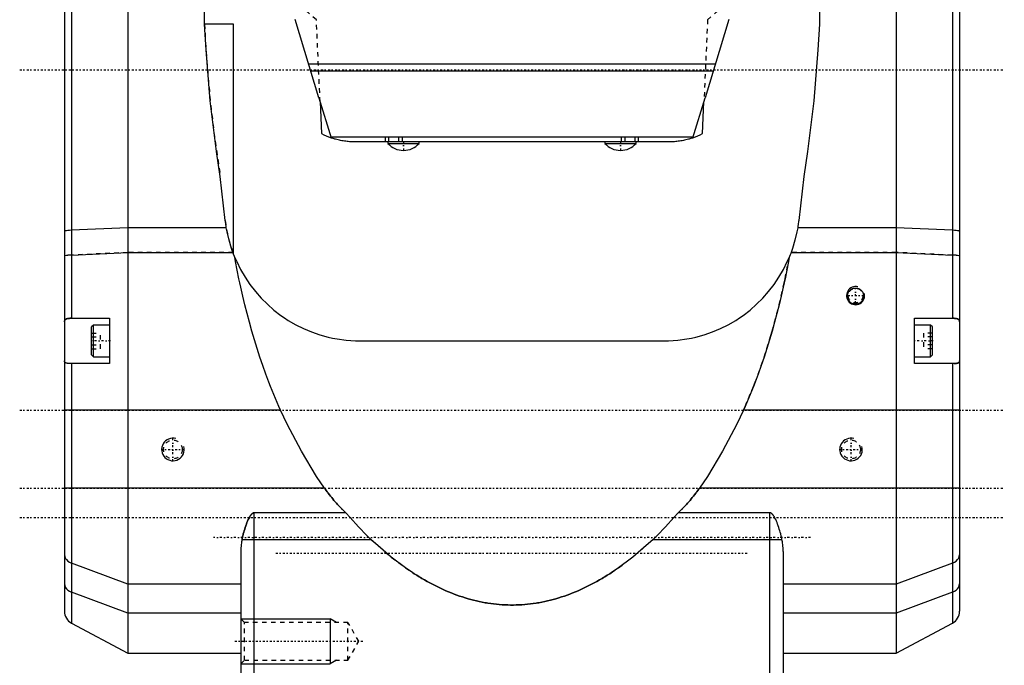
# Model space of a CAD drawing. Extents: x -109 to 109, y -1 to 737.
# Tile 5 of 10: x -109 to 109, y 378 to 521. Entities that reach past the tile are written whole.
import ezdxf

# ---------------------------------------------------------------- set-up
doc = ezdxf.new("R2010")
doc.units = 0
doc.linetypes.add('CENTER', pattern=[1.5, 0.45, -0.5, 0.05, -0.5])
doc.linetypes.add('DASHED', pattern=[2, 1, -1])
for name, color, linetype in [('AM_0', 7, 'CONTINUOUS'), ('AM_10', 7, 'CONTINUOUS'), ('AM_3', 7, 'DASHED'), ('AM_7', 7, 'CENTER')]:
    doc.layers.add(name, color=color, linetype=linetype)

msp = doc.modelspace()

# ---------------------------------------------------------------- linework, layer by layer
at = {"layer": 'AM_0', "color": 7, "linetype": 'CONTINUOUS'}
for p, q in [((-85, 619), (-85, 381)), ((-68, 520), (-68, 619)), ((68, 619), (68, 520)), ((85, 619), (85, 381)), ((-99, 600), (-99, 390.25)), ((99, 600), (99, 390.25)), ((-97.41, 565), (-97.41, 455)), ((97.41, 565), (97.41, 455)), ((-42.72, 503.75), (-48, 521)), ((48, 521), (42.72, 503.75)), ((-61.58, 520), (-68, 520)), ((-61.58, 469.13), (-61.58, 520)), ((-45.01, 511.24), (45.01, 511.24)), ((-44.54, 509.71), (44.54, 509.71)), ((-42.72, 503.73), (-42.72, 503.75)), ((-42.72, 503.73), (-40.01, 494.86)), ((40.01, 494.86), (42.72, 503.73)), ((42.72, 503.75), (42.72, 503.73)), ((-42.45, 502.85), (-42.13, 495.8)), ((42.13, 495.8), (42.45, 502.85)), ((-40.09, 495.12), (40.09, 495.12)), ((35, 494), (-35, 494)), ((-27.45, 494), (-27.45, 493.66)), ((-27.45, 493.66), (-20.55, 493.66)), ((-20.55, 493.66), (-20.55, 494)), ((20.55, 494), (20.55, 493.66)), ((20.55, 493.66), (27.45, 493.66)), ((27.45, 493.66), (27.45, 494)), ((-63.43, 476.63), (-64.52, 486.32)), ((64.52, 486.32), (63.43, 476.63)), ((-85, 475.02), (-97.41, 474.44)), ((-63.2, 475.02), (-85, 475.02)), ((85, 475.02), (63.2, 475.02)), ((97.41, 474.44), (85, 475.02)), ((-97.41, 468.96), (-85, 469.54)), ((-85, 469.54), (-61.74, 469.54)), ((61.74, 469.54), (85, 469.54)), ((85, 469.54), (97.41, 468.96)), ((-97.41, 455), (-89, 455)), ((-92.6, 453.5), (-93, 453.1)), ((-93, 446.9), (-93, 453.1)), ((-89, 453.5), (-92.6, 453.5)), ((-92.6, 446.5), (-92.6, 453.5)), ((-89, 455), (-89, 445)), ((89, 455), (97.41, 455)), ((89, 445), (89, 455)), ((92.6, 453.5), (89, 453.5)), ((93, 453.1), (92.6, 453.5)), ((92.6, 446.5), (92.6, 453.5)), ((93, 446.9), (93, 453.1)), ((-33.62, 450), (33.62, 450)), ((-93, 446.9), (-92.6, 446.5)), ((-92.6, 446.5), (-89, 446.5)), ((89, 446.5), (92.6, 446.5)), ((92.6, 446.5), (93, 446.9)), ((-89, 445), (-97.82, 445)), ((-97.41, 445), (-97.41, 387.6)), ((97.82, 445), (89, 445)), ((97.41, 445), (97.41, 387.6)), ((-51.19, 434.68), (-99, 434.68)), ((99, 434.68), (51.19, 434.68)), ((-41.45, 417.43), (-99, 417.43)), ((99, 417.43), (41.45, 417.43)), ((-57, 303.74), (-57, 412)), ((-36.74, 412), (-57, 412)), ((57, 412), (36.74, 412)), ((57, 303.74), (57, 412)), ((-31.12, 406.06), (-59.72, 406.06)), ((59.72, 406.06), (31.12, 406.06)), ((-60, 403.42), (-60, 304.08)), ((60, 403.42), (60, 304.08)), ((-85, 396.21), (-97.41, 400.88)), ((97.41, 400.88), (85, 396.21)), ((-85, 389.79), (-97.41, 394.45)), ((-60, 396.21), (-85, 396.21)), ((85, 396.21), (60, 396.21)), ((97.41, 394.45), (85, 389.79)), ((-60, 389.79), (-85, 389.79)), ((85, 389.79), (60, 389.79)), ((-97.41, 387.6), (-85, 381)), ((85, 381), (97.41, 387.6)), ((-85, 381), (-60, 381)), ((60, 381), (85, 381))]:
    msp.add_line(p, q, dxfattribs=at)
for points in [[(-97.41, 474.44), (-97.86, 474.42), (-98.25, 474.38), (-98.57, 474.35), (-98.81, 474.3), (-98.95, 474.26), (-99, 474.21)], [(99, 474.21), (98.95, 474.26), (98.81, 474.3), (98.57, 474.35), (98.25, 474.38), (97.86, 474.42), (97.41, 474.44)], [(-97.41, 468.96), (-97.86, 468.94), (-98.25, 468.91), (-98.57, 468.87), (-98.81, 468.83), (-98.95, 468.78), (-99, 468.73)], [(99, 468.73), (98.95, 468.78), (98.81, 468.83), (98.57, 468.87), (98.25, 468.91), (97.86, 468.94), (97.41, 468.96)], [(-99, 402.75), (-98.95, 402.37), (-98.81, 402), (-98.57, 401.66), (-98.25, 401.35), (-97.86, 401.09), (-97.41, 400.88)], [(97.41, 400.88), (97.86, 401.09), (98.25, 401.35), (98.57, 401.66), (98.81, 402), (98.95, 402.37), (99, 402.75)], [(-99, 396.33), (-98.95, 395.94), (-98.81, 395.58), (-98.57, 395.23), (-98.25, 394.92), (-97.86, 394.66), (-97.41, 394.45)], [(97.41, 394.45), (97.86, 394.66), (98.25, 394.92), (98.57, 395.23), (98.81, 395.58), (98.95, 395.94), (99, 396.33)]]:
    msp.add_lwpolyline(points, dxfattribs=at)
for points in [[(-64.52, 486.32, 0), (-65.35, 491.84, 0), (-66.73, 503.03, 0), (-67.68, 514.34, 0), (-68, 520, 0)], [(68, 520, 0), (67.68, 514.34, 0), (66.73, 503.03, 0), (65.35, 491.84, 0), (64.52, 486.32, 0)], [(-35, 494, 0), (-35.13, 494, 0), (-35.4, 494.01, 0), (-35.67, 494.02, 0), (-35.8, 494.02, 0), (-35.94, 494.03, 0), (-36.22, 494.05, 0), (-36.49, 494.07, 0), (-36.77, 494.11, 0), (-37.05, 494.14, 0), (-37.33, 494.18, 0), (-37.47, 494.21, 0), (-37.62, 494.23, 0), (-37.9, 494.28, 0), (-38.18, 494.34, 0), (-38.46, 494.41, 0), (-38.75, 494.48, 0), (-39.03, 494.55, 0), (-39.17, 494.59, 0), (-39.31, 494.63, 0), (-39.59, 494.72, 0), (-39.87, 494.81, 0), (-40.01, 494.86, 0)], [(40.01, 494.86, 0), (39.87, 494.81, 0), (39.59, 494.72, 0), (39.31, 494.63, 0), (39.17, 494.59, 0), (39.03, 494.55, 0), (38.75, 494.48, 0), (38.46, 494.41, 0), (38.18, 494.34, 0), (37.9, 494.28, 0), (37.62, 494.23, 0), (37.47, 494.21, 0), (37.33, 494.18, 0), (37.05, 494.14, 0), (36.77, 494.11, 0), (36.49, 494.07, 0), (36.22, 494.05, 0), (35.94, 494.03, 0), (35.8, 494.02, 0), (35.67, 494.02, 0), (35.4, 494.01, 0), (35.13, 494, 0), (35, 494, 0)], [(-63.2, 475.02, 0), (-63.25, 475.28, 0), (-63.33, 475.82, 0), (-63.4, 476.36, 0), (-63.43, 476.63, 0)], [(-61.74, 469.54, 0), (-62.05, 470.43, 0), (-62.6, 472.24, 0), (-63.03, 474.09, 0), (-63.2, 475.02, 0)], [(63.2, 475.02, 0), (63.03, 474.09, 0), (62.6, 472.24, 0), (62.05, 470.43, 0), (61.74, 469.54, 0)], [(63.43, 476.63, 0), (63.4, 476.36, 0), (63.33, 475.82, 0), (63.25, 475.28, 0), (63.2, 475.02, 0)], [(-61.3, 468.43, 0), (-61.38, 468.62, 0), (-61.52, 468.99, 0), (-61.67, 469.35, 0), (-61.74, 469.54, 0)], [(-51.19, 434.68, 0), (-51.58, 435.53, 0), (-52.33, 437.27, 0), (-53.06, 439.04, 0), (-53.42, 439.94, 0), (-53.78, 440.84, 0), (-54.47, 442.68, 0), (-55.14, 444.54, 0), (-55.78, 446.43, 0), (-56.4, 448.33, 0), (-56.99, 450.25, 0), (-57.28, 451.21, 0), (-57.56, 452.18, 0), (-58.1, 454.11, 0), (-58.61, 456.05, 0), (-59.09, 457.99, 0), (-59.55, 459.92, 0), (-59.99, 461.84, 0), (-60.19, 462.8, 0), (-60.39, 463.75, 0), (-60.78, 465.64, 0), (-61.13, 467.51, 0), (-61.3, 468.43, 0)], [(-61.3, 468.43, 0), (-60.9, 467.52, 0), (-60.02, 465.76, 0), (-59.04, 464.07, 0), (-58.51, 463.26, 0), (-57.96, 462.46, 0), (-56.77, 460.92, 0), (-55.49, 459.46, 0), (-54.11, 458.09, 0), (-52.65, 456.8, 0), (-51.1, 455.62, 0), (-50.3, 455.07, 0), (-49.49, 454.54, 0), (-47.81, 453.57, 0), (-46.09, 452.71, 0), (-44.33, 451.98, 0), (-42.53, 451.35, 0), (-40.65, 450.84, 0), (-39.69, 450.62, 0), (-38.7, 450.43, 0), (-36.7, 450.16, 0), (-34.65, 450.02, 0), (-33.62, 450, 0)], [(33.62, 450, 0), (34.65, 450.02, 0), (36.7, 450.16, 0), (38.7, 450.43, 0), (39.69, 450.62, 0), (40.65, 450.84, 0), (42.53, 451.35, 0), (44.33, 451.98, 0), (46.09, 452.71, 0), (47.81, 453.57, 0), (49.49, 454.54, 0), (50.3, 455.07, 0), (51.1, 455.62, 0), (52.65, 456.8, 0), (54.11, 458.09, 0), (55.49, 459.46, 0), (56.77, 460.92, 0), (57.96, 462.46, 0), (58.51, 463.26, 0), (59.04, 464.07, 0), (60.02, 465.76, 0), (60.9, 467.52, 0), (61.3, 468.43, 0)], [(61.3, 468.43, 0), (61.13, 467.51, 0), (60.78, 465.64, 0), (60.39, 463.75, 0), (60.19, 462.8, 0), (59.99, 461.84, 0), (59.55, 459.92, 0), (59.09, 457.99, 0), (58.61, 456.05, 0), (58.1, 454.11, 0), (57.56, 452.18, 0), (57.28, 451.21, 0), (56.99, 450.25, 0), (56.4, 448.33, 0), (55.78, 446.43, 0), (55.14, 444.54, 0), (54.47, 442.68, 0), (53.78, 440.84, 0), (53.42, 439.94, 0), (53.06, 439.04, 0), (52.33, 437.27, 0), (51.58, 435.53, 0), (51.19, 434.68, 0)], [(61.74, 469.54, 0), (61.67, 469.35, 0), (61.52, 468.99, 0), (61.38, 468.62, 0), (61.3, 468.43, 0)], [(76, 458.09, 0), (75.95, 458.09, 0), (75.85, 458.09, 0), (75.74, 458.11, 0), (75.69, 458.11, 0), (75.64, 458.12, 0), (75.54, 458.15, 0), (75.44, 458.18, 0), (75.34, 458.21, 0), (75.24, 458.26, 0), (75.15, 458.3, 0), (75.1, 458.33, 0), (75.05, 458.36, 0), (74.97, 458.41, 0), (74.88, 458.48, 0), (74.8, 458.54, 0), (74.73, 458.61, 0), (74.66, 458.69, 0), (74.63, 458.73, 0), (74.59, 458.77, 0), (74.53, 458.85, 0), (74.47, 458.93, 0), (74.45, 458.98, 0), (74.42, 459.03, 0), (74.37, 459.12, 0), (74.33, 459.22, 0), (74.31, 459.27, 0), (74.29, 459.32, 0), (74.26, 459.42, 0), (74.24, 459.52, 0), (74.22, 459.63, 0), (74.21, 459.73, 0), (74.2, 459.83, 0), (74.2, 459.88, 0), (74.2, 459.94, 0), (74.21, 460.04, 0), (74.22, 460.14, 0), (74.24, 460.24, 0), (74.26, 460.34, 0), (74.29, 460.44, 0), (74.31, 460.49, 0), (74.33, 460.54, 0), (74.37, 460.64, 0), (74.42, 460.74, 0), (74.47, 460.83, 0), (74.53, 460.92, 0), (74.59, 461, 0), (74.62, 461.04, 0), (74.66, 461.08, 0), (74.73, 461.16, 0), (74.8, 461.23, 0), (74.88, 461.29, 0), (74.96, 461.35, 0), (75.05, 461.41, 0), (75.09, 461.44, 0), (75.14, 461.47, 0), (75.24, 461.51, 0), (75.33, 461.56, 0), (75.43, 461.59, 0), (75.54, 461.62, 0), (75.64, 461.65, 0), (75.69, 461.66, 0), (75.74, 461.67, 0), (75.85, 461.68, 0), (75.95, 461.68, 0), (76, 461.68, 0), (76.05, 461.68, 0), (76.15, 461.68, 0), (76.26, 461.67, 0), (76.31, 461.66, 0), (76.36, 461.65, 0), (76.46, 461.62, 0), (76.57, 461.59, 0), (76.67, 461.56, 0), (76.76, 461.51, 0), (76.86, 461.47, 0), (76.91, 461.44, 0), (76.95, 461.41, 0), (77.04, 461.35, 0), (77.12, 461.29, 0), (77.2, 461.23, 0), (77.27, 461.16, 0), (77.34, 461.08, 0), (77.38, 461.04, 0), (77.41, 461, 0), (77.47, 460.92, 0), (77.53, 460.83, 0), (77.58, 460.74, 0), (77.63, 460.64, 0), (77.67, 460.54, 0), (77.69, 460.49, 0), (77.71, 460.44, 0), (77.74, 460.34, 0), (77.76, 460.24, 0), (77.78, 460.14, 0), (77.79, 460.04, 0), (77.8, 459.94, 0), (77.8, 459.88, 0), (77.8, 459.83, 0), (77.79, 459.73, 0), (77.78, 459.63, 0), (77.76, 459.52, 0), (77.74, 459.42, 0), (77.71, 459.32, 0), (77.69, 459.27, 0), (77.67, 459.22, 0), (77.63, 459.12, 0), (77.58, 459.03, 0), (77.55, 458.98, 0), (77.53, 458.93, 0), (77.47, 458.85, 0), (77.41, 458.77, 0), (77.37, 458.73, 0), (77.34, 458.69, 0), (77.27, 458.61, 0), (77.2, 458.54, 0), (77.12, 458.48, 0), (77.03, 458.41, 0), (76.95, 458.36, 0), (76.9, 458.33, 0), (76.85, 458.3, 0), (76.76, 458.26, 0), (76.66, 458.21, 0), (76.56, 458.18, 0), (76.46, 458.15, 0), (76.36, 458.12, 0), (76.31, 458.11, 0), (76.26, 458.11, 0), (76.15, 458.09, 0), (76.05, 458.09, 0), (76, 458.09, 0)], [(-99, 454.18, 0), (-99, 454.24, 0), (-98.99, 454.33, 0), (-98.97, 454.42, 0), (-98.96, 454.46, 0), (-98.94, 454.5, 0), (-98.9, 454.58, 0), (-98.86, 454.65, 0), (-98.82, 454.69, 0), (-98.81, 454.7, 0), (-98.8, 454.71, 0), (-98.79, 454.71, 0), (-98.79, 454.72, 0), (-98.78, 454.73, 0), (-98.77, 454.74, 0), (-98.72, 454.77, 0), (-98.64, 454.82, 0), (-98.6, 454.84, 0), (-98.55, 454.86, 0), (-98.45, 454.89, 0), (-98.34, 454.92, 0), (-98.22, 454.94, 0), (-98.09, 454.96, 0), (-97.95, 454.98, 0), (-97.88, 454.98, 0), (-97.8, 454.99, 0), (-97.65, 454.99, 0), (-97.49, 455, 0), (-97.41, 455, 0)], [(97.41, 455, 0), (97.49, 455, 0), (97.65, 454.99, 0), (97.8, 454.99, 0), (97.88, 454.98, 0), (97.95, 454.98, 0), (98.09, 454.96, 0), (98.22, 454.94, 0), (98.34, 454.92, 0), (98.45, 454.89, 0), (98.55, 454.86, 0), (98.6, 454.84, 0), (98.64, 454.81, 0), (98.73, 454.77, 0), (98.8, 454.71, 0), (98.86, 454.65, 0), (98.9, 454.58, 0), (98.94, 454.5, 0), (98.96, 454.46, 0), (98.97, 454.42, 0), (98.99, 454.33, 0), (99, 454.24, 0), (99, 454.18, 0)], [(-97.82, 445, 0), (-97.88, 445, 0), (-98.01, 445, 0), (-98.12, 445.01, 0), (-98.18, 445.01, 0), (-98.23, 445.01, 0), (-98.33, 445.03, 0), (-98.43, 445.04, 0), (-98.52, 445.06, 0), (-98.6, 445.08, 0), (-98.68, 445.11, 0), (-98.71, 445.12, 0), (-98.74, 445.14, 0), (-98.8, 445.18, 0), (-98.85, 445.22, 0), (-98.89, 445.26, 0), (-98.93, 445.32, 0), (-98.96, 445.37, 0), (-98.97, 445.4, 0), (-98.98, 445.44, 0), (-98.99, 445.5, 0), (-99, 445.58, 0), (-99, 445.61, 0)], [(99, 445.61, 0), (99, 445.58, 0), (98.99, 445.5, 0), (98.98, 445.44, 0), (98.97, 445.41, 0), (98.96, 445.37, 0), (98.93, 445.32, 0), (98.9, 445.26, 0), (98.85, 445.22, 0), (98.8, 445.18, 0), (98.74, 445.14, 0), (98.71, 445.12, 0), (98.68, 445.11, 0), (98.6, 445.08, 0), (98.52, 445.06, 0), (98.43, 445.04, 0), (98.33, 445.03, 0), (98.23, 445.01, 0), (98.18, 445.01, 0), (98.12, 445.01, 0), (98.01, 445, 0), (97.88, 445, 0), (97.82, 445, 0)], [(-41.45, 417.43, 0), (-43.22, 420.05, 0), (-46.59, 425.6, 0), (-49.72, 431.56, 0), (-51.19, 434.68, 0)], [(51.19, 434.68, 0), (49.72, 431.56, 0), (46.59, 425.6, 0), (43.22, 420.05, 0), (41.45, 417.43, 0)], [(-36.74, 412, 0), (-36.89, 412.14, 0), (-37.18, 412.42, 0), (-37.47, 412.7, 0), (-37.61, 412.84, 0), (-37.75, 412.98, 0), (-38.03, 413.27, 0), (-38.3, 413.56, 0), (-38.58, 413.86, 0), (-38.85, 414.15, 0), (-39.11, 414.45, 0), (-39.25, 414.6, 0), (-39.38, 414.75, 0), (-39.63, 415.06, 0), (-39.89, 415.37, 0), (-40.14, 415.68, 0), (-40.39, 415.99, 0), (-40.63, 416.31, 0), (-40.75, 416.46, 0), (-40.87, 416.62, 0), (-41.11, 416.94, 0), (-41.34, 417.27, 0), (-41.45, 417.43, 0)], [(41.45, 417.43, 0), (41.34, 417.27, 0), (41.11, 416.94, 0), (40.87, 416.62, 0), (40.75, 416.46, 0), (40.63, 416.31, 0), (40.39, 415.99, 0), (40.14, 415.68, 0), (39.89, 415.37, 0), (39.63, 415.06, 0), (39.38, 414.75, 0), (39.25, 414.6, 0), (39.11, 414.45, 0), (38.85, 414.15, 0), (38.58, 413.86, 0), (38.3, 413.56, 0), (38.03, 413.27, 0), (37.75, 412.98, 0), (37.61, 412.84, 0), (37.47, 412.7, 0), (37.18, 412.42, 0), (36.89, 412.14, 0), (36.74, 412, 0)], [(-57, 412, 0), (-57.01, 412, 0), (-57.02, 412, 0), (-57.03, 412, 0), (-57.03, 412, 0), (-57.04, 412, 0), (-57.05, 412, 0), (-57.06, 412, 0), (-57.07, 412, 0), (-57.08, 412, 0), (-57.09, 412, 0), (-57.09, 411.99, 0), (-57.1, 411.99, 0), (-57.11, 411.99, 0), (-57.12, 411.99, 0), (-57.13, 411.99, 0), (-57.14, 411.99, 0), (-57.15, 411.98, 0), (-57.15, 411.98, 0), (-57.16, 411.98, 0), (-57.17, 411.98, 0), (-57.18, 411.97, 0), (-57.18, 411.97, 0), (-57.19, 411.97, 0), (-57.2, 411.97, 0), (-57.21, 411.96, 0), (-57.21, 411.96, 0), (-57.22, 411.96, 0), (-57.23, 411.96, 0), (-57.24, 411.95, 0), (-57.25, 411.95, 0), (-57.26, 411.94, 0), (-57.27, 411.94, 0), (-57.27, 411.94, 0), (-57.28, 411.93, 0), (-57.29, 411.93, 0), (-57.3, 411.92, 0), (-57.31, 411.92, 0), (-57.31, 411.91, 0), (-57.32, 411.91, 0), (-57.33, 411.91, 0), (-57.33, 411.9, 0), (-57.34, 411.9, 0), (-57.35, 411.89, 0), (-57.38, 411.87, 0), (-57.44, 411.83, 0), (-57.48, 411.79, 0), (-57.51, 411.77, 0), (-57.53, 411.75, 0), (-57.57, 411.71, 0), (-57.62, 411.67, 0), (-57.66, 411.62, 0), (-57.7, 411.57, 0), (-57.74, 411.52, 0), (-57.76, 411.5, 0), (-57.78, 411.47, 0), (-57.81, 411.42, 0), (-57.85, 411.37, 0), (-57.87, 411.34, 0), (-57.89, 411.32, 0), (-57.92, 411.26, 0), (-57.96, 411.21, 0), (-57.98, 411.18, 0), (-57.99, 411.15, 0), (-58.03, 411.09, 0), (-58.06, 411.04, 0), (-58.17, 410.84, 0), (-58.34, 410.51, 0), (-58.49, 410.18, 0), (-58.63, 409.84, 0), (-58.76, 409.49, 0), (-58.83, 409.32, 0), (-58.89, 409.14, 0), (-59.02, 408.78, 0), (-59.13, 408.42, 0), (-59.24, 408.05, 0), (-59.35, 407.69, 0), (-59.44, 407.32, 0), (-59.49, 407.14, 0), (-59.53, 406.96, 0), (-59.61, 406.6, 0), (-59.69, 406.24, 0), (-59.72, 406.06, 0)], [(-31.12, 406.06, 0), (-32.08, 406.98, 0), (-33.98, 408.91, 0), (-35.83, 410.94, 0), (-36.74, 412, 0)], [(36.74, 412, 0), (35.83, 410.94, 0), (33.98, 408.91, 0), (32.08, 406.98, 0), (31.12, 406.06, 0)], [(59.72, 406.06, 0), (59.69, 406.24, 0), (59.61, 406.6, 0), (59.53, 406.96, 0), (59.49, 407.14, 0), (59.44, 407.32, 0), (59.35, 407.69, 0), (59.24, 408.05, 0), (59.13, 408.42, 0), (59.02, 408.78, 0), (58.89, 409.14, 0), (58.83, 409.32, 0), (58.76, 409.49, 0), (58.63, 409.84, 0), (58.49, 410.18, 0), (58.34, 410.51, 0), (58.17, 410.84, 0), (58.06, 411.04, 0), (58.03, 411.09, 0), (57.99, 411.15, 0), (57.98, 411.18, 0), (57.96, 411.21, 0), (57.92, 411.26, 0), (57.89, 411.32, 0), (57.87, 411.34, 0), (57.85, 411.37, 0), (57.81, 411.42, 0), (57.78, 411.47, 0), (57.76, 411.5, 0), (57.74, 411.52, 0), (57.7, 411.57, 0), (57.66, 411.62, 0), (57.62, 411.67, 0), (57.57, 411.71, 0), (57.53, 411.75, 0), (57.51, 411.77, 0), (57.48, 411.79, 0), (57.44, 411.83, 0), (57.38, 411.87, 0), (57.35, 411.89, 0), (57.34, 411.9, 0), (57.33, 411.9, 0), (57.33, 411.91, 0), (57.32, 411.91, 0), (57.31, 411.91, 0), (57.31, 411.92, 0), (57.3, 411.92, 0), (57.29, 411.93, 0), (57.28, 411.93, 0), (57.27, 411.94, 0), (57.27, 411.94, 0), (57.26, 411.94, 0), (57.25, 411.95, 0), (57.24, 411.95, 0), (57.23, 411.96, 0), (57.22, 411.96, 0), (57.21, 411.96, 0), (57.21, 411.96, 0), (57.2, 411.97, 0), (57.19, 411.97, 0), (57.18, 411.97, 0), (57.18, 411.97, 0), (57.17, 411.98, 0), (57.16, 411.98, 0), (57.15, 411.98, 0), (57.15, 411.98, 0), (57.14, 411.99, 0), (57.13, 411.99, 0), (57.12, 411.99, 0), (57.11, 411.99, 0), (57.1, 411.99, 0), (57.09, 411.99, 0), (57.09, 412, 0), (57.08, 412, 0), (57.07, 412, 0), (57.06, 412, 0), (57.05, 412, 0), (57.04, 412, 0), (57.03, 412, 0), (57.03, 412, 0), (57.02, 412, 0), (57.01, 412, 0), (57, 412, 0)], [(-59.72, 406.06, 0), (-59.8, 405.62, 0), (-59.93, 404.73, 0), (-59.97, 404.21, 0), (-59.98, 404.07, 0), (-59.99, 403.92, 0), (-59.99, 403.85, 0), (-59.99, 403.78, 0), (-60, 403.63, 0), (-60, 403.49, 0), (-60, 403.42, 0)], [(31.12, 406.06, 0), (29.71, 404.76, 0), (26.72, 402.23, 0), (23.55, 399.85, 0), (21.9, 398.73, 0), (21.62, 398.55, 0), (21.06, 398.19, 0), (20.5, 397.85, 0), (20.21, 397.67, 0), (19.93, 397.5, 0), (19.35, 397.17, 0), (18.78, 396.84, 0), (18.2, 396.52, 0), (17.61, 396.21, 0), (17.02, 395.91, 0), (16.73, 395.76, 0), (16.43, 395.61, 0), (15.84, 395.33, 0), (15.24, 395.05, 0), (14.64, 394.79, 0), (14.03, 394.53, 0), (13.42, 394.28, 0), (13.12, 394.16, 0), (12.81, 394.05, 0), (12.2, 393.82, 0), (11.58, 393.6, 0), (10.97, 393.4, 0), (10.35, 393.2, 0), (9.73, 393.02, 0), (9.42, 392.93, 0), (9.1, 392.84, 0), (8.48, 392.68, 0), (7.85, 392.53, 0), (7.23, 392.39, 0), (6.6, 392.26, 0), (5.97, 392.14, 0), (5.66, 392.09, 0), (5.34, 392.04, 0), (4.71, 391.94, 0), (4.08, 391.86, 0), (3.45, 391.79, 0), (2.82, 391.73, 0), (2.19, 391.69, 0), (1.88, 391.67, 0), (1.57, 391.65, 0), (0.94, 391.63, 0), (0.31, 391.62, 0), (0, 391.62, 0), (-0.31, 391.62, 0), (-0.94, 391.63, 0), (-1.57, 391.65, 0), (-1.88, 391.67, 0), (-2.19, 391.69, 0), (-2.82, 391.73, 0), (-3.45, 391.79, 0), (-4.08, 391.86, 0), (-4.71, 391.94, 0), (-5.34, 392.04, 0), (-5.66, 392.09, 0), (-5.97, 392.14, 0), (-6.6, 392.26, 0), (-7.23, 392.39, 0), (-7.85, 392.53, 0), (-8.48, 392.68, 0), (-9.1, 392.84, 0), (-9.42, 392.93, 0), (-9.73, 393.02, 0), (-10.35, 393.2, 0), (-10.97, 393.4, 0), (-11.58, 393.6, 0), (-12.2, 393.82, 0), (-12.81, 394.05, 0), (-13.12, 394.16, 0), (-13.42, 394.28, 0), (-14.03, 394.53, 0), (-14.64, 394.79, 0), (-15.24, 395.05, 0), (-15.84, 395.33, 0), (-16.43, 395.61, 0), (-16.73, 395.76, 0), (-17.02, 395.91, 0), (-17.61, 396.21, 0), (-18.2, 396.52, 0), (-18.78, 396.84, 0), (-19.35, 397.17, 0), (-19.93, 397.5, 0), (-20.21, 397.67, 0), (-20.5, 397.85, 0), (-21.06, 398.19, 0), (-21.62, 398.55, 0), (-21.9, 398.73, 0), (-23.55, 399.85, 0), (-26.72, 402.23, 0), (-29.71, 404.76, 0), (-31.12, 406.06, 0)], [(60, 403.42, 0), (60, 403.49, 0), (60, 403.62, 0), (59.99, 403.76, 0), (59.99, 403.83, 0), (59.99, 403.9, 0), (59.98, 404.03, 0), (59.97, 404.18, 0), (59.93, 404.68, 0), (59.81, 405.59, 0), (59.72, 406.06, 0)]]:
    msp.add_polyline3d(points, dxfattribs=at)
for centre, radius, start, end in [((-35, 509), 15, 241.6066, 250.4869), ((35, 509), 15, 289.5131, 298.3934), ((-24, 496.7), 4.6, 221.3662, 269.9713), ((-24, 496.7), 4.6, 270.0287, 318.6338), ((24, 496.7), 4.6, 221.3662, 269.9713), ((24, 496.7), 4.6, 270.0287, 318.6338), ((-96, 390.25), 3, 180, 242), ((96, 390.25), 3, 298, 0)]:
    msp.add_arc(centre, radius, start, end, dxfattribs=at)
at = {"layer": 'AM_10', "color": 7, "linetype": 'CONTINUOUS'}
for p, q in [((-60, 388.6), (-40.25, 388.6)), ((-38.84, 387.79), (-40.25, 388.6)), ((-40.25, 388.6), (-40.25, 378.6)), ((-38.84, 379.41), (-40.25, 378.6)), ((-60, 378.6), (-40.25, 378.6))]:
    msp.add_line(p, q, dxfattribs=at)
for centre, radius in [((76, 460), 2), ((-75, 426), 2.5), ((75, 426), 2.5)]:
    msp.add_arc(centre, radius, 75, 15, dxfattribs=at)
at = {"layer": 'AM_3', "color": 6, "linetype": 'DASHED'}
for p, q in [((-43.27, 520.97), (-54.61, 530.76)), ((54.61, 530.76), (43.27, 520.97)), ((-42.45, 502.85), (-43.27, 520.97)), ((43.27, 520.97), (42.45, 502.85)), ((-28, 494), (-28, 495)), ((28, 495), (-28, 495)), ((-27.25, 494), (-27.25, 495)), ((-25, 494), (-25, 495)), ((-24.25, 494), (-24.25, 495)), ((24.25, 494), (24.25, 495)), ((25, 494), (25, 495)), ((27.25, 494), (27.25, 495)), ((28, 494), (28, 495)), ((-85, 469.54), (-97.41, 468.96)), ((-61.74, 469.54), (-85, 469.54)), ((85, 469.54), (61.74, 469.54)), ((97.41, 468.96), (85, 469.54)), ((-93, 451.72), (-91, 451.72)), ((-93, 450.86), (-91, 450.86)), ((-91, 448.28), (-91, 451.72)), ((91, 451.72), (91, 448.28)), ((93, 451.72), (91, 451.72)), ((93, 450.86), (91, 450.86)), ((-93, 449.14), (-91, 449.14)), ((93, 449.14), (91, 449.14)), ((-93, 448.28), (-91, 448.28)), ((93, 448.28), (91, 448.28)), ((-59.19, 387.79), (-60, 388.6)), ((-36.3, 387.79), (-59.19, 387.79)), ((-59.19, 379.41), (-59.19, 387.79)), ((-33.88, 383.6), (-36.3, 387.79)), ((-36.3, 379.41), (-36.3, 387.79)), ((-36.3, 379.41), (-33.88, 383.6)), ((-60, 378.6), (-59.19, 379.41)), ((-59.19, 379.41), (-36.3, 379.41))]:
    msp.add_line(p, q, dxfattribs=at)
for points in [[(99, 474.21), (98.95, 474.26), (98.81, 474.3), (98.57, 474.35), (98.25, 474.38), (97.86, 474.42), (97.41, 474.44)], [(-97.41, 468.96), (-97.86, 468.94), (-98.25, 468.9), (-98.57, 468.87), (-98.81, 468.82), (-98.95, 468.78), (-99, 468.73)], [(99, 468.73), (98.95, 468.78), (98.81, 468.82), (98.57, 468.87), (98.25, 468.9), (97.86, 468.94), (97.41, 468.96)]]:
    msp.add_lwpolyline(points, dxfattribs=at)
for points in [[(51.19, 434.68, 0), (51.58, 435.53, 0), (52.33, 437.27, 0), (53.06, 439.04, 0), (53.42, 439.94, 0), (53.78, 440.84, 0), (54.47, 442.68, 0), (55.14, 444.54, 0), (55.78, 446.43, 0), (56.4, 448.33, 0), (56.99, 450.25, 0), (57.28, 451.21, 0), (57.56, 452.18, 0), (58.1, 454.11, 0), (58.61, 456.05, 0), (59.09, 457.99, 0), (59.55, 459.92, 0), (59.99, 461.84, 0), (60.19, 462.8, 0), (60.39, 463.75, 0), (60.78, 465.64, 0), (61.13, 467.51, 0), (61.3, 468.43, 0)], [(-97.41, 455, 0), (-97.49, 455, 0), (-97.65, 454.99, 0), (-97.8, 454.99, 0), (-97.88, 454.98, 0), (-97.95, 454.98, 0), (-98.09, 454.96, 0), (-98.22, 454.94, 0), (-98.34, 454.92, 0), (-98.45, 454.89, 0), (-98.55, 454.86, 0), (-98.6, 454.84, 0), (-98.64, 454.81, 0), (-98.73, 454.77, 0), (-98.8, 454.71, 0), (-98.86, 454.65, 0), (-98.9, 454.58, 0), (-98.94, 454.5, 0), (-98.96, 454.46, 0), (-98.97, 454.42, 0), (-98.99, 454.33, 0), (-99, 454.24, 0), (-99, 454.18, 0)], [(99, 454.18, 0), (99, 454.24, 0), (98.99, 454.33, 0), (98.97, 454.42, 0), (98.96, 454.46, 0), (98.94, 454.5, 0), (98.9, 454.58, 0), (98.86, 454.65, 0), (98.82, 454.69, 0), (98.81, 454.7, 0), (98.8, 454.71, 0), (98.79, 454.71, 0), (98.79, 454.72, 0), (98.78, 454.73, 0), (98.77, 454.74, 0), (98.72, 454.77, 0), (98.64, 454.82, 0), (98.6, 454.84, 0), (98.55, 454.86, 0), (98.45, 454.89, 0), (98.34, 454.92, 0), (98.22, 454.94, 0), (98.09, 454.96, 0), (97.95, 454.98, 0), (97.88, 454.98, 0), (97.8, 454.99, 0), (97.65, 454.99, 0), (97.49, 455, 0), (97.41, 455, 0)], [(97.82, 445, 0), (97.88, 445, 0), (98.01, 445, 0), (98.12, 445.01, 0), (98.18, 445.01, 0), (98.23, 445.01, 0), (98.33, 445.03, 0), (98.43, 445.04, 0), (98.52, 445.06, 0), (98.6, 445.08, 0), (98.68, 445.11, 0), (98.71, 445.12, 0), (98.74, 445.14, 0), (98.8, 445.18, 0), (98.85, 445.22, 0), (98.89, 445.26, 0), (98.93, 445.32, 0), (98.96, 445.37, 0), (98.97, 445.4, 0), (98.98, 445.44, 0), (98.99, 445.5, 0), (99, 445.58, 0), (99, 445.61, 0)], [(-41.45, 417.43, 0), (-41.34, 417.27, 0), (-41.11, 416.94, 0), (-40.87, 416.62, 0), (-40.75, 416.46, 0), (-40.63, 416.31, 0), (-40.39, 415.99, 0), (-40.14, 415.68, 0), (-39.89, 415.37, 0), (-39.63, 415.06, 0), (-39.38, 414.75, 0), (-39.25, 414.6, 0), (-39.11, 414.45, 0), (-38.85, 414.15, 0), (-38.58, 413.86, 0), (-38.3, 413.56, 0), (-38.03, 413.27, 0), (-37.75, 412.98, 0), (-37.61, 412.84, 0), (-37.47, 412.7, 0), (-37.18, 412.42, 0), (-36.89, 412.14, 0), (-36.74, 412, 0)], [(36.74, 412, 0), (36.89, 412.14, 0), (37.18, 412.42, 0), (37.47, 412.7, 0), (37.61, 412.84, 0), (37.75, 412.98, 0), (38.03, 413.27, 0), (38.3, 413.56, 0), (38.58, 413.86, 0), (38.85, 414.15, 0), (39.11, 414.45, 0), (39.25, 414.6, 0), (39.38, 414.75, 0), (39.63, 415.06, 0), (39.89, 415.37, 0), (40.14, 415.68, 0), (40.39, 415.99, 0), (40.63, 416.31, 0), (40.75, 416.46, 0), (40.87, 416.62, 0), (41.11, 416.94, 0), (41.34, 417.27, 0), (41.45, 417.43, 0)], [(-59.72, 406.06, 0), (-59.69, 406.24, 0), (-59.61, 406.6, 0), (-59.53, 406.96, 0), (-59.49, 407.14, 0), (-59.44, 407.32, 0), (-59.35, 407.69, 0), (-59.24, 408.05, 0), (-59.13, 408.42, 0), (-59.02, 408.78, 0), (-58.89, 409.14, 0), (-58.83, 409.32, 0), (-58.76, 409.49, 0), (-58.63, 409.84, 0), (-58.49, 410.18, 0), (-58.34, 410.51, 0), (-58.17, 410.84, 0), (-58.06, 411.04, 0), (-58.03, 411.09, 0), (-57.99, 411.15, 0), (-57.98, 411.18, 0), (-57.96, 411.21, 0), (-57.92, 411.26, 0), (-57.89, 411.32, 0), (-57.87, 411.34, 0), (-57.85, 411.37, 0), (-57.81, 411.42, 0), (-57.78, 411.47, 0), (-57.76, 411.5, 0), (-57.74, 411.52, 0), (-57.7, 411.57, 0), (-57.66, 411.62, 0), (-57.62, 411.67, 0), (-57.57, 411.71, 0), (-57.53, 411.75, 0), (-57.51, 411.77, 0), (-57.48, 411.79, 0), (-57.44, 411.83, 0), (-57.38, 411.87, 0), (-57.35, 411.89, 0), (-57.34, 411.9, 0), (-57.33, 411.9, 0), (-57.33, 411.91, 0), (-57.32, 411.91, 0), (-57.31, 411.91, 0), (-57.31, 411.92, 0), (-57.3, 411.92, 0), (-57.29, 411.93, 0), (-57.28, 411.93, 0), (-57.27, 411.94, 0), (-57.27, 411.94, 0), (-57.26, 411.94, 0), (-57.25, 411.95, 0), (-57.24, 411.95, 0), (-57.23, 411.96, 0), (-57.22, 411.96, 0), (-57.21, 411.96, 0), (-57.21, 411.96, 0), (-57.2, 411.97, 0), (-57.19, 411.97, 0), (-57.18, 411.97, 0), (-57.18, 411.97, 0), (-57.17, 411.98, 0), (-57.16, 411.98, 0), (-57.15, 411.98, 0), (-57.15, 411.98, 0), (-57.14, 411.99, 0), (-57.13, 411.99, 0), (-57.12, 411.99, 0), (-57.11, 411.99, 0), (-57.1, 411.99, 0), (-57.09, 411.99, 0), (-57.09, 412, 0), (-57.08, 412, 0), (-57.07, 412, 0), (-57.06, 412, 0), (-57.05, 412, 0), (-57.04, 412, 0), (-57.03, 412, 0), (-57.03, 412, 0), (-57.02, 412, 0), (-57.01, 412, 0), (-57, 412, 0)], [(-31.12, 406.06, 0), (-29.71, 404.76, 0), (-26.72, 402.23, 0), (-23.55, 399.85, 0), (-21.9, 398.73, 0), (-21.62, 398.55, 0), (-21.06, 398.19, 0), (-20.5, 397.85, 0), (-20.21, 397.67, 0), (-19.93, 397.5, 0), (-19.35, 397.17, 0), (-18.78, 396.84, 0), (-18.2, 396.52, 0), (-17.61, 396.21, 0), (-17.02, 395.91, 0), (-16.73, 395.76, 0), (-16.43, 395.61, 0), (-15.84, 395.33, 0), (-15.24, 395.05, 0), (-14.64, 394.79, 0), (-14.03, 394.53, 0), (-13.42, 394.28, 0), (-13.12, 394.16, 0), (-12.81, 394.05, 0), (-12.2, 393.82, 0), (-11.58, 393.6, 0), (-10.97, 393.4, 0), (-10.35, 393.2, 0), (-9.73, 393.02, 0), (-9.42, 392.93, 0), (-9.1, 392.84, 0), (-8.48, 392.68, 0), (-7.85, 392.53, 0), (-7.23, 392.39, 0), (-6.6, 392.26, 0), (-5.97, 392.14, 0), (-5.66, 392.09, 0), (-5.34, 392.04, 0), (-4.71, 391.94, 0), (-4.08, 391.86, 0), (-3.45, 391.79, 0), (-2.82, 391.73, 0), (-2.19, 391.69, 0), (-1.88, 391.67, 0), (-1.57, 391.65, 0), (-0.94, 391.63, 0), (-0.31, 391.62, 0), (0, 391.62, 0), (0.31, 391.62, 0), (0.94, 391.63, 0), (1.57, 391.65, 0), (1.88, 391.67, 0), (2.19, 391.69, 0), (2.82, 391.73, 0), (3.45, 391.79, 0), (4.08, 391.86, 0), (4.71, 391.94, 0), (5.34, 392.04, 0), (5.66, 392.09, 0), (5.97, 392.14, 0), (6.6, 392.26, 0), (7.23, 392.39, 0), (7.85, 392.53, 0), (8.48, 392.68, 0), (9.1, 392.84, 0), (9.42, 392.93, 0), (9.73, 393.02, 0), (10.35, 393.2, 0), (10.97, 393.4, 0), (11.58, 393.6, 0), (12.2, 393.82, 0), (12.81, 394.05, 0), (13.12, 394.16, 0), (13.42, 394.28, 0), (14.03, 394.53, 0), (14.64, 394.79, 0), (15.24, 395.05, 0), (15.84, 395.33, 0), (16.43, 395.61, 0), (16.73, 395.76, 0), (17.02, 395.91, 0), (17.61, 396.21, 0), (18.2, 396.52, 0), (18.78, 396.84, 0), (19.35, 397.17, 0), (19.93, 397.5, 0), (20.21, 397.67, 0), (20.5, 397.85, 0), (21.06, 398.19, 0), (21.62, 398.55, 0), (21.9, 398.73, 0), (23.55, 399.85, 0), (26.72, 402.23, 0), (29.71, 404.76, 0), (31.12, 406.06, 0)]]:
    msp.add_polyline3d(points, dxfattribs=at)
for centre, radius in [((76, 460), 1.62), ((-75, 426), 2.07), ((75, 426), 2.07)]:
    msp.add_circle(centre, radius, dxfattribs=at)
for centre, radius, start, end in [((231.68, 533.94), 300, 182.6641, 189.1342), ((-33.62, 480), 30, 186.4498, 201.2506)]:
    msp.add_arc(centre, radius, start, end, dxfattribs=at)
at = {"layer": 'AM_7', "color": 4, "linetype": 'CENTER'}
for p, q in [((-108.9, 509.88), (108.9, 509.88)), ((-24, 494.1), (-24, 492)), ((24, 494.1), (24, 492)), ((74.3, 460), (77.7, 460)), ((76, 458.3), (76, 461.7)), ((-88.8, 450), (-93.2, 450)), ((93.2, 450), (88.8, 450)), ((-108.9, 434.68), (108.9, 434.68)), ((-75, 423.38), (-75, 428.62)), ((75, 423.38), (75, 428.62)), ((-77.62, 426), (-72.38, 426)), ((72.38, 426), (77.62, 426)), ((-108.9, 417.43), (108.9, 417.43)), ((-108.9, 411), (108.9, 411)), ((66, 406.56), (-66, 406.56)), ((-52.25, 403.11), (52.25, 403.11)), ((-61.31, 383.6), (-32.58, 383.6))]:
    msp.add_line(p, q, dxfattribs=at)

doc.saveas('drawing.dxf')
